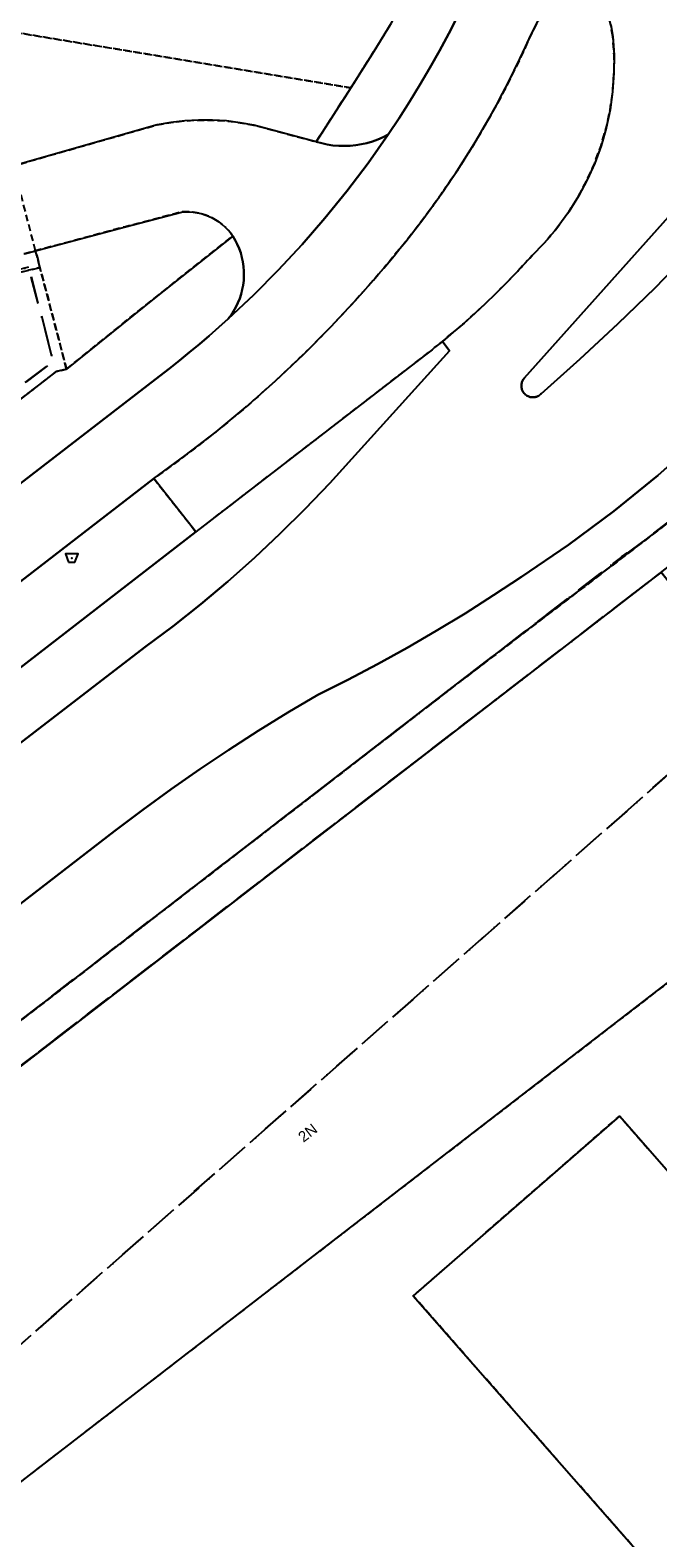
# Model space of a CAD drawing. Header units: millimetres. Extents: x 147731170 to 148246816, y 410327848 to 410827848.
# Tile 28 of 79: x 147911624 to 147940994, y 410653631 to 410724128. Entities that reach past the tile are written whole.
import ezdxf

# ---------------------------------------------------------------- set-up
doc = ezdxf.new("R2010")
doc.units = ezdxf.units.MM
doc.header["$LTSCALE"] = 100
doc.linetypes.add('BORDER', pattern=[44.45, 12.7, -6.35, 12.7, -6.35, 0, -6.35])
doc.linetypes.add('HIDDEN2', pattern=[4.7625, 3.175, -1.5875])
for name, color, linetype in [('ADRES_HUISNUMMER', 1, 'Continuous'), ('BAK', 14, 'Continuous'), ('BEGROEIDTERREINDEEL', 3, 'HIDDEN2'), ('ONBEGROEIDTERREINDEEL', 15, 'HIDDEN2'), ('ONDERSTEUNENDWEGDEEL', 7, 'Continuous'), ('PAND', 240, 'Continuous'), ('PERCEEL', 210, 'BORDER'), ('SCHEIDING', 14, 'HIDDEN2'), ('WEGDEEL', 8, 'Continuous')]:
    doc.layers.add(name, color=color, linetype=linetype)
doc.styles.get("Standard").update_dxf_attribs({"font": 'arial.ttf'})

# ---------------------------------------------------------------- blocks, each defined once
blk = doc.blocks.new('BAK')
at = {"flags": 128}
blk.add_lwpolyline([(-150, -200), (150, -200), (300, 200), (-300, 200), (-150, -200)], dxfattribs=at)
blk.add_point((0, 0))

msp = doc.modelspace()

# ---------------------------------------------------------------- linework, layer by layer
at = {"layer": 'BEGROEIDTERREINDEEL', "flags": 128}
for points in [[(147810335, 410742969), (147812577, 410742551), (147839164, 410737476), (147839586, 410739613), (147843468, 410738823), (147843071, 410736731), (147858252, 410733833), (147887422, 410728274), (147889358, 410727920), (147891204, 410727583), (147908687, 410724190), (147909161, 410724319), (147926631, 410721427), (147927702, 410723128), (147928522, 410724448), (147930449, 410728060), (147927711, 410729252), (147927990, 410730217), (147928376, 410730064), (147929085, 410731697), (147925258, 410733333), (147921371, 410734819), (147917428, 410736152), (147913437, 410737330), (147909402, 410738352), (147905331, 410739215), (147901229, 410739919), (147864780, 410746300), (147808713, 410756157), (147809344, 410759077), (147797125, 410761211), (147796436, 410761331), (147790692, 410762334), (147790546, 410762352), (147788864, 410762599), (147787194, 410762923), (147785542, 410763324), (147783910, 410763801), (147782301, 410764353), (147780720, 410764978), (147779169, 410765675), (147778770, 410765917), (147778366, 410766152), (147777959, 410766380), (147777547, 410766600), (147777132, 410766814), (147776713, 410767019), (147776290, 410767218), (147775530, 410767553), (147774760, 410767863), (147773980, 410768149), (147773192, 410768411), (147772396, 410768648), (147771592, 410768860), (147770783, 410769046), (147759523, 410771056), (147759177, 410771079), (147758830, 410771079), (147758484, 410771055), (147758141, 410771006), (147757802, 410770935), (147757468, 410770840), (147757142, 410770722), (147756825, 410770582), (147756518, 410770420), (147756223, 410770238), (147755941, 410770035), (147755674, 410769814), (147755423, 410769575), (147755189, 410769319), (147754974, 410769047), (147754777, 410768762), (147754601, 410768463), (147754446, 410768153), (147754312, 410767833), (147754201, 410767504), (147754113, 410767169), (147752516, 410759074), (147752745, 410759031), (147754529, 410758683), (147758630, 410757925), (147757680, 410752986), (147807803, 410743410), (147807811, 410743451), (147810335, 410742969)], [(147938890, 410723835), (147938788, 410724377), (147938671, 410724916), (147938539, 410725452), (147938394, 410725984), (147938234, 410726512), (147938060, 410727035), (147937872, 410727554), (147937855, 410727587), (147937835, 410727618), (147937814, 410727648), (147937790, 410727677), (147937765, 410727703), (147937738, 410727728), (147937709, 410727751), (147937678, 410727772), (147937646, 410727791), (147937613, 410727807), (147937579, 410727822), (147937544, 410727833), (147937509, 410727843), (147937472, 410727849), (147937436, 410727854), (147937399, 410727855), (147937362, 410727855), (147937325, 410727851), (147937288, 410727845), (147937253, 410727837), (147937217, 410727826), (147937183, 410727813), (147937149, 410727797), (147937117, 410727779), (147937086, 410727759), (147937057, 410727737), (147937029, 410727712), (147937003, 410727686), (147936978, 410727658), (147936956, 410727629), (147936936, 410727598), (147935048, 410723895), (147934799, 410723341), (147934542, 410722790), (147934278, 410722243), (147934006, 410721700), (147933726, 410721161), (147933439, 410720625), (147933145, 410720094), (147932899, 410719663), (147932648, 410719235), (147932393, 410718810), (147932132, 410718388), (147931867, 410717969), (147931597, 410717553), (147931322, 410717140), (147931208, 410716971), (147931092, 410716802), (147930976, 410716634), (147930859, 410716466), (147930742, 410716299), (147930623, 410716133), (147930504, 410715967), (147930250, 410715619), (147929992, 410715273), (147929731, 410714930), (147929467, 410714589), (147929199, 410714251), (147928928, 410713916), (147928654, 410713583), (147928415, 410713294), (147928174, 410713006), (147927931, 410712720), (147927687, 410712436), (147927440, 410712153), (147927191, 410711872), (147926941, 410711593), (147925700, 410710260), (147924416, 410708968), (147923091, 410707718), (147921727, 410706511), (147920325, 410705349), (147918885, 410704233), (147917411, 410703164), (147919383, 410700663), (147930065, 410708902), (147930187, 410708996), (147930309, 410709091), (147930430, 410709187), (147930551, 410709282), (147930671, 410709379), (147930791, 410709476), (147930911, 410709573), (147931423, 410709999), (147931927, 410710434), (147932423, 410710879), (147932911, 410711332), (147933391, 410711794), (147933863, 410712264), (147934326, 410712743), (147934440, 410712864), (147934553, 410712985), (147934666, 410713107), (147934779, 410713229), (147934891, 410713351), (147935002, 410713474), (147935113, 410713598), (147935297, 410713778), (147935477, 410713962), (147935653, 410714149), (147935825, 410714340), (147935993, 410714535), (147936158, 410714733), (147936318, 410714934), (147936824, 410715633), (147937281, 410716365), (147937686, 410717126), (147938038, 410717914), (147938334, 410718725), (147938573, 410719553), (147938755, 410720397), (147938878, 410721251), (147938942, 410722111), (147938946, 410722974), (147938890, 410723835)], [(147926631, 410721427), (147909161, 410724319), (147909823, 410721749), (147910621, 410718654), (147910808, 410717927), (147910845, 410717784), (147917569, 410719703), (147918211, 410719815), (147918858, 410719889), (147919508, 410719925), (147920160, 410719922), (147920810, 410719881), (147921456, 410719801), (147922097, 410719684), (147925011, 410718910), (147926631, 410721427)], [(147913329, 410708283), (147917499, 410711647), (147921108, 410714502), (147920998, 410714651), (147920877, 410714792), (147920746, 410714924), (147920607, 410715046), (147920459, 410715158), (147920304, 410715259), (147920142, 410715350), (147919974, 410715428), (147919801, 410715494), (147919623, 410715548), (147919443, 410715590), (147919259, 410715618), (147919075, 410715634), (147918889, 410715636), (147918704, 410715625), (147916083, 410714936), (147911880, 410713810), (147912083, 410713036), (147913329, 410708283)], [(147882585, 410708574), (147883180, 410707798), (147884849, 410707884), (147886517, 410707997), (147888182, 410708139), (147889845, 410708308), (147891505, 410708505), (147893162, 410708730), (147894814, 410708982), (147895669, 410709641), (147896021, 410709184), (147897503, 410709453), (147898981, 410709744), (147900454, 410710058), (147901922, 410710394), (147903386, 410710751), (147904843, 410711131), (147906295, 410711532), (147911569, 410712903), (147912083, 410713036), (147911880, 410713810), (147911368, 410713677), (147907925, 410712782), (147906079, 410712302), (147902787, 410711426), (147899468, 410710663), (147896124, 410710014), (147892759, 410709480), (147889379, 410709062), (147885986, 410708760), (147882585, 410708574)]]:
    msp.add_lwpolyline(points, dxfattribs=at)
at = {"layer": 'ONBEGROEIDTERREINDEEL', "flags": 128}
for points in [[(147870657, 410708042), (147865604, 410708281), (147862536, 410708574), (147860004, 410708667), (147857529, 410708588), (147856203, 410708428), (147847570, 410707040), (147845056, 410706445), (147842533, 410705727), (147840131, 410704775), (147837836, 410703586), (147835921, 410701928), (147834220, 410699947), (147832914, 410697693), (147832462, 410695149), (147832461, 410692566), (147833199, 410690053), (147841518, 410674040), (147871871, 410697485), (147875245, 410693204), (147878432, 410689137), (147882121, 410684423), (147887026, 410688213), (147912849, 410708162), (147913329, 410708283), (147912083, 410713036), (147911569, 410712903), (147906295, 410711532), (147904843, 410711131), (147903386, 410710751), (147901922, 410710394), (147900454, 410710058), (147898981, 410709744), (147897503, 410709453), (147896021, 410709184), (147895669, 410709641), (147894814, 410708982), (147893162, 410708730), (147891505, 410708505), (147889845, 410708308), (147888182, 410708139), (147886517, 410707997), (147884849, 410707884), (147883180, 410707798), (147881683, 410707744), (147880107, 410707713), (147878530, 410707706), (147876954, 410707724), (147875378, 410707766), (147873803, 410707834), (147872229, 410707925), (147870657, 410708042)], [(147862129, 410638682), (147862585, 410638064), (147863225, 410637216), (147863982, 410635409), (147859300, 410631759), (147858341, 410632741), (147854406, 410629519), (147851636, 410627460), (147818078, 410598613), (147816620, 410595100), (147783906, 410566845), (147815772, 410532101), (147837876, 410510979), (147851999, 410496980), (147878401, 410475489), (147897927, 410463455), (147918926, 410453508), (147941522, 410446385), (147959696, 410443806), (147975732, 410442070), (147986649, 410441414), (148008872, 410442660), (148042442, 410447206), (148088854, 410455118), (148099375, 410456717), (148110651, 410458642), (148123120, 410459369), (148128787, 410459308), (148149938, 410454647), (148164825, 410452212), (148178055, 410449731), (148191014, 410446924), (148194064, 410446087), (148196602, 410445218), (148197669, 410450984), (148196093, 410450558), (148194190, 410450605), (148190868, 410451351), (148179787, 410453183), (148164881, 410456012), (148151651, 410458433), (148140803, 410460145), (148136781, 410461544), (148133437, 410465628), (148133128, 410467152), (148133450, 410471224), (148137181, 410475233), (148150114, 410482929), (148162109, 410490101), (148177678, 410499013), (148180289, 410500631), (148182409, 410501669), (148161557, 410525419), (148160893, 410526160), (148160211, 410526884), (148159510, 410527591), (148158791, 410528279), (148158055, 410528948), (148157302, 410529598), (148156532, 410530228), (148155414, 410531109), (148154322, 410532023), (148153259, 410532969), (148152225, 410533948), (148151221, 410534957), (148150248, 410535996), (148149307, 410537064), (148149095, 410536954), (148148720, 410536742), (148148356, 410536511), (148148004, 410536263), (148147664, 410535998), (148147338, 410535716), (148147026, 410535419), (148146729, 410535107), (148136791, 410524939), (148132910, 410529817), (148125875, 410538137), (148098972, 410514386), (148098172, 410515357), (148094855, 410512451), (148089725, 410518306), (148089649, 410518393), (148085390, 410523254), (148092518, 410529625), (148092385, 410529774), (148107459, 410543039), (148094063, 410558303), (148095664, 410559708), (148089927, 410563227), (148079032, 410553442), (148071947, 410561812), (148051566, 410584870), (148048934, 410587847), (148035814, 410602690), (148051098, 410616111), (148059483, 410606626), (148061805, 410608679), (148056815, 410614324), (148053798, 410617759), (148057231, 410620775), (148057521, 410620445), (148065969, 410627763), (148052462, 410643188), (148052658, 410645081), (148050431, 410647654), (148048449, 410647771), (148049034, 410647103), (148022318, 410623644), (148013703, 410633453), (148034045, 410651315), (148031374, 410654305), (148028495, 410651777), (148004232, 410679404), (148000405, 410683762), (147995390, 410689472), (148003174, 410696307), (148000697, 410699251), (147998460, 410701797), (147988311, 410703046), (147954790, 410709207), (147952646, 410709685), (147945511, 410704192), (147940130, 410700071), (147931783, 410693702), (147893080, 410663866), (147885764, 410658226), (147861624, 410639643), (147861685, 410639500), (147861750, 410639359), (147861818, 410639220), (147861891, 410639082), (147861967, 410638947), (147862046, 410638813), (147862129, 410638682)], [(147875504, 410628764), (147874205, 410627763), (147873166, 410629114), (147873128, 410629164), (147865027, 410639700), (147864837, 410639948), (147865374, 410640362), (147867491, 410641994), (147894113, 410662518), (147900757, 410667652), (147941154, 410698782), (147950545, 410686592), (147910148, 410655462), (147903486, 410650327), (147887071, 410637678), (147919332, 410600932), (147916652, 410598588), (147908374, 410591347), (147906691, 410593263), (147897262, 410584980), (147871355, 410614471), (147880784, 410622754), (147875504, 410628764)], [(147914231, 410651468), (147918943, 410646114), (147921131, 410648032), (147934074, 410633295), (147934909, 410632345), (147948063, 410643858), (147945139, 410647189), (147929550, 410664945), (147939200, 410673351), (147985149, 410620888), (147975567, 410612528), (147960699, 410629464), (147949996, 410620149), (147944427, 410626389), (147925809, 410610093), (147922177, 410614290), (147920447, 410612776), (147917044, 410616708), (147918775, 410618223), (147923772, 410622597), (147909956, 410638234), (147912191, 410640194), (147907494, 410645529), (147914231, 410651468)]]:
    msp.add_lwpolyline(points, dxfattribs=at)
at = {"layer": 'ONDERSTEUNENDWEGDEEL', "flags": 128}
msp.add_lwpolyline([(147951155, 410726221), (147934744, 410707852), (147934720, 410707824), (147934699, 410707793), (147934679, 410707762), (147934662, 410707729), (147934647, 410707695), (147934634, 410707661), (147934624, 410707625), (147934617, 410707589), (147934612, 410707552), (147934609, 410707515), (147934609, 410707478), (147934611, 410707441), (147934616, 410707405), (147934624, 410707368), (147934634, 410707333), (147934647, 410707298), (147934662, 410707264), (147934679, 410707231), (147934698, 410707200), (147934720, 410707170), (147934743, 410707141), (147934769, 410707114), (147934796, 410707089), (147934825, 410707066), (147934855, 410707045), (147934887, 410707026), (147934920, 410707010), (147934955, 410706996), (147934990, 410706984), (147935025, 410706974), (147935062, 410706967), (147935098, 410706963), (147935135, 410706961), (147935172, 410706962), (147935209, 410706965), (147935246, 410706971), (147935282, 410706979), (147935317, 410706990), (147935352, 410707003), (147935385, 410707019), (147935418, 410707037), (147935449, 410707057), (147935479, 410707079), (147935507, 410707103), (147935533, 410707129), (147937351, 410708737), (147939129, 410710390), (147940865, 410712086), (147942558, 410713826)], dxfattribs=at)
at = {"layer": 'PAND', "flags": 128}
for points in [[(147950545, 410686592), (147941154, 410698782), (147900757, 410667652), (147910148, 410655462), (147950545, 410686592)], [(147914231, 410651468), (147907494, 410645529), (147912191, 410640194), (147909956, 410638234), (147923772, 410622597), (147918775, 410618223), (147917044, 410616708), (147920447, 410612776), (147922177, 410614290), (147925809, 410610093), (147944427, 410626389), (147949996, 410620149), (147960699, 410629464), (147975567, 410612528), (147985149, 410620888), (147939200, 410673351), (147929550, 410664945), (147945139, 410647189), (147948063, 410643858), (147934909, 410632345), (147934074, 410633295), (147921131, 410648032), (147918943, 410646114), (147914231, 410651468)]]:
    msp.add_lwpolyline(points, dxfattribs=at)
at = {"layer": 'PERCEEL', "flags": 128}
for points in [[(147731816, 410557429), (147739184, 410550715), (147743608, 410546683), (147745553, 410544911), (147806057, 410489776), (147820962, 410476194), (147833761, 410473437), (147864868, 410470702), (147887042, 410468695), (147889280, 410468722), (147889180, 410468781), (147885967, 410470779), (147882797, 410472842), (147879670, 410474971), (147876587, 410477165), (147873551, 410479422), (147870563, 410481741), (147861137, 410489234), (147858302, 410491565), (147855515, 410493954), (147852779, 410496400), (147850093, 410498901), (147847459, 410501457), (147844878, 410504067), (147833540, 410515379), (147830656, 410518158), (147827732, 410520895), (147824767, 410523588), (147817362, 410530327), (147814444, 410533072), (147811572, 410535866), (147808748, 410538709), (147805973, 410541599), (147803247, 410544535), (147790647, 410558339), (147783252, 410566441), (147816591, 410595343), (147818011, 410599033), (147851533, 410627456), (147853137, 410630098), (147865327, 410639289), (147865338, 410639297), (147864837, 410639948), (147864802, 410639993), (147863794, 410641305), (147899558, 410668880), (147939554, 410699692), (147939580, 410699669), (147945395, 410704135), (147952550, 410709650), (147954726, 410709238), (147954762, 410709231), (147967817, 410706824), (147971413, 410706161), (147988277, 410703054), (147998437, 410701813), (147999144, 410701705), (148026887, 410671549), (148040397, 410656826), (148040469, 410656889), (148049034, 410647103), (148055826, 410639399), (148065960, 410627823), (148065932, 410627787), (148073607, 410619017), (148080915, 410610630), (148082093, 410611648), (148083234, 410612634), (148083288, 410612681), (148089815, 410605254), (148101146, 410592361), (148115356, 410576112), (148115204, 410575963), (148124565, 410565341), (148129740, 410559446), (148127296, 410557236), (148124443, 410554655), (148132486, 410545629), (148139507, 410537708), (148144184, 410532207), (148137438, 410525343), (148137928, 410524786), (148147143, 410529998), (148148144, 410530628), (148151552, 410532743), (148160825, 410538289), (148168654, 410546537), (148180765, 410559458), (148183890, 410556241), (148186392, 410558246), (148185863, 410558994), (148184412, 410557953), (148175571, 410570342), (148176980, 410571347), (148170049, 410581086), (148166704, 410576538), (148166459, 410576205), (148165491, 410574889), (148110157, 410652969), (148096074, 410646832), (148037169, 410709724), (148036507, 410710484), (148035143, 410711938), (148033699, 410713319), (148032209, 410714661), (148030677, 410715948), (148029086, 410717152), (148027446, 410718314), (148025768, 410719392), (148024024, 410720380), (148022261, 410721332), (148020471, 410722224), (148018659, 410723069), (147995875, 410733425), (147995417, 410733657), (147994976, 410733921), (147994931, 410733845), (147986316, 410737761), (147986362, 410737876), (147986784, 410737711), (147987228, 410737616), (147987681, 410737595), (147988131, 410737646), (147988568, 410737770), (147988978, 410737963), (147989352, 410738219), (147989680, 410738532), (147989953, 410738894), (147990164, 410739296), (147990873, 410741444), (147991480, 410744476), (147991708, 410745906), (147986823, 410747743), (147965231, 410752973), (147933523, 410759121), (147896410, 410766122), (147849186, 410775231), (147806992, 410783211), (147731816, 410797579), (147731816, 410557429)], [(147832440, 410692572), (147832457, 410695160), (147832528, 410695578), (147832892, 410697725), (147834212, 410699978), (147835870, 410701966), (147837848, 410703617), (147840204, 410704720), (147842579, 410705715), (147845042, 410706482), (147847582, 410707000), (147854920, 410708193), (147857329, 410708584), (147859987, 410708692), (147862539, 410708608), (147865422, 410708276), (147865631, 410708252), (147865659, 410708249), (147865646, 410708266), (147865475, 410708486), (147869187, 410708314), (147875106, 410708015), (147880680, 410707860), (147886271, 410708117), (147891020, 410708631), (147896722, 410709522), (147900982, 410710382), (147911555, 410713044), (147912711, 410708640), (147912388, 410708397), (147910122, 410706694), (147883047, 410685778), (147882921, 410685680), (147872694, 410677780), (147871642, 410676967), (147851722, 410661579), (147850962, 410660992), (147844568, 410669231), (147844699, 410669309), (147844951, 410669504), (147841541, 410673971), (147841485, 410674045), (147834330, 410687741), (147833163, 410690061), (147832440, 410692572)], [(147911555, 410713044), (147900982, 410710382), (147896722, 410709522), (147891020, 410708631), (147886271, 410708117), (147880680, 410707860), (147875106, 410708015), (147869187, 410708314), (147865475, 410708486), (147865646, 410708266), (147865659, 410708249), (147883047, 410685778), (147910122, 410706694), (147912388, 410708397), (147912711, 410708640), (147911555, 410713044)], [(147863794, 410641305), (147864802, 410639993), (147930949, 410690928), (147954726, 410709238), (147952550, 410709650), (147945395, 410704135), (147939580, 410699669), (147939554, 410699692), (147899558, 410668880), (147863794, 410641305)], [(147834139, 410516030), (147864377, 410487622), (147878032, 410477385), (147883823, 410473610), (147902053, 410472712), (147920458, 410473267), (147955268, 410474332), (147954028, 410482670), (147952466, 410497342), (147952469, 410500856), (147951552, 410503853), (147949784, 410506567), (147947949, 410508431), (147943761, 410508170), (147930894, 410522851), (147856997, 410607161), (147856582, 410607691), (147856230, 410608264), (147855943, 410608873), (147855727, 410609510), (147855583, 410610167), (147855514, 410610836), (147855521, 410611509), (147855602, 410612177), (147855758, 410612831), (147855986, 410613464), (147856284, 410614068), (147856647, 410614634), (147857072, 410615156), (147857552, 410615627), (147863520, 410621040), (147885206, 410639831), (147941597, 410689426), (147947147, 410688530), (147964203, 410704214), (147967817, 410706824), (147954762, 410709231), (147954726, 410709238), (147930949, 410690928), (147864802, 410639993), (147864837, 410639948), (147865338, 410639297), (147865327, 410639289), (147853137, 410630098), (147851533, 410627456), (147818011, 410599033), (147816591, 410595343), (147783252, 410566441), (147790647, 410558339), (147791610, 410557402), (147834139, 410516030)], [(147857552, 410615627), (147857072, 410615156), (147856647, 410614634), (147856284, 410614068), (147855986, 410613464), (147855758, 410612831), (147855602, 410612177), (147855521, 410611509), (147855514, 410610836), (147855583, 410610167), (147855727, 410609510), (147855943, 410608873), (147856230, 410608264), (147856582, 410607691), (147856997, 410607161), (147930894, 410522851), (147943761, 410508170), (147947949, 410508431), (147953113, 410508753), (147984732, 410474827), (147990448, 410472685), (147998569, 410474429), (148018839, 410479011), (148037679, 410483269), (148052197, 410487934), (148067601, 410492884), (148088581, 410500846), (148098679, 410505198), (148111597, 410511121), (148130361, 410520505), (148137928, 410524786), (148137438, 410525343), (148144184, 410532207), (148139507, 410537708), (148132486, 410545629), (148124443, 410554655), (148127296, 410557236), (148112206, 410576160), (148103687, 410587003), (148082093, 410611648), (148080915, 410610630), (148073607, 410619017), (148065932, 410627787), (148065960, 410627823), (148055826, 410639399), (148049034, 410647103), (148040469, 410656889), (148040397, 410656826), (148026887, 410671549), (147999144, 410701705), (147998437, 410701813), (147988277, 410703054), (147971413, 410706161), (147967817, 410706824), (147964203, 410704214), (147947147, 410688530), (147941597, 410689426), (147885206, 410639831), (147863520, 410621040), (147857552, 410615627)]]:
    msp.add_lwpolyline(points, dxfattribs=at)
at = {"layer": 'SCHEIDING', "flags": 128}
for points in [[(147911880, 410713810), (147910845, 410717784)], [(147912083, 410713036), (147911880, 410713810)], [(147913329, 410708283), (147912083, 410713036)], [(147887026, 410688213), (147912849, 410708162), (147913329, 410708283)]]:
    msp.add_lwpolyline(points, dxfattribs=at)
at = {"layer": 'WEGDEEL', "flags": 128}
for points in [[(147901148, 410690617), (147917411, 410703164), (147918885, 410704233), (147920325, 410705349), (147921727, 410706511), (147923091, 410707718), (147924416, 410708968), (147925700, 410710260), (147926941, 410711593), (147927191, 410711872), (147927440, 410712153), (147927687, 410712436), (147927931, 410712720), (147928174, 410713006), (147928415, 410713294), (147928654, 410713583), (147928928, 410713916), (147929199, 410714251), (147929467, 410714589), (147929731, 410714930), (147929992, 410715273), (147930250, 410715619), (147930504, 410715967), (147930623, 410716133), (147930742, 410716299), (147930859, 410716466), (147930976, 410716634), (147931092, 410716802), (147931208, 410716971), (147931322, 410717140), (147931597, 410717553), (147931867, 410717969), (147932132, 410718388), (147932393, 410718810), (147932648, 410719235), (147932899, 410719663), (147933145, 410720094), (147933439, 410720625), (147933726, 410721161), (147934006, 410721700), (147934278, 410722243), (147934542, 410722790), (147934799, 410723341), (147935048, 410723895), (147936936, 410727598)], [(147942558, 410713826), (147940865, 410712086), (147939129, 410710390), (147937351, 410708737), (147935533, 410707129), (147935507, 410707103), (147935479, 410707079), (147935449, 410707057), (147935418, 410707037), (147935385, 410707019), (147935352, 410707003), (147935317, 410706990), (147935282, 410706979), (147935246, 410706971), (147935209, 410706965), (147935172, 410706962), (147935135, 410706961), (147935098, 410706963), (147935062, 410706967), (147935025, 410706974), (147934990, 410706984), (147934955, 410706996), (147934920, 410707010), (147934887, 410707026), (147934855, 410707045), (147934825, 410707066), (147934796, 410707089), (147934769, 410707114), (147934743, 410707141), (147934720, 410707170), (147934698, 410707200), (147934679, 410707231), (147934662, 410707264), (147934647, 410707298), (147934634, 410707333), (147934624, 410707368), (147934616, 410707405), (147934611, 410707441), (147934609, 410707478), (147934609, 410707515), (147934612, 410707552), (147934617, 410707589), (147934624, 410707625), (147934634, 410707661), (147934647, 410707695), (147934662, 410707729), (147934679, 410707762), (147934699, 410707793), (147934720, 410707824), (147934744, 410707852), (147951155, 410726221)], [(147931632, 410724795), (147931212, 410723976), (147930777, 410723165), (147930326, 410722363), (147929861, 410721569), (147929380, 410720784), (147928884, 410720009), (147928374, 410719243), (147927433, 410717908), (147926448, 410716606), (147925419, 410715338), (147924348, 410714105), (147923236, 410712909), (147922084, 410711751), (147920894, 410710633), (147920448, 410710233), (147919997, 410709838), (147919541, 410709448), (147919080, 410709065), (147918615, 410708687), (147918145, 410708315), (147917670, 410707949), (147878763, 410677955)], [(147938788, 410724377), (147938890, 410723835), (147938946, 410722974), (147938942, 410722111), (147938878, 410721251), (147938755, 410720397), (147938573, 410719553), (147938334, 410718725), (147938038, 410717914), (147937686, 410717126), (147937281, 410716365), (147936824, 410715633), (147936318, 410714934), (147936158, 410714733), (147935993, 410714535), (147935825, 410714340), (147935653, 410714149), (147935477, 410713962), (147935297, 410713778), (147935113, 410713598), (147935002, 410713474), (147934891, 410713351), (147934779, 410713229), (147934666, 410713107), (147934553, 410712985), (147934440, 410712864), (147934326, 410712743), (147933863, 410712264), (147933391, 410711794), (147932911, 410711332), (147932423, 410710879), (147931927, 410710434), (147931423, 410709999), (147930911, 410709573), (147931245, 410709130), (147925639, 410702948), (147924497, 410701751), (147923323, 410700586), (147922116, 410699454), (147920878, 410698356), (147919610, 410697294), (147918313, 410696267), (147916988, 410695276), (147893408, 410677156)], [(147928522, 410724448), (147927702, 410723128), (147926631, 410721427), (147925011, 410718910), (147925268, 410718838), (147925529, 410718782), (147925793, 410718742), (147926060, 410718719), (147926327, 410718712), (147926593, 410718722), (147926859, 410718748), (147927123, 410718791), (147927383, 410718850), (147927640, 410718925), (147927891, 410719016), (147928136, 410719122), (147928374, 410719243), (147928884, 410720009), (147929380, 410720784), (147929861, 410721569), (147930326, 410722363), (147930777, 410723165), (147931212, 410723976), (147931632, 410724795)], [(147920894, 410710633), (147922084, 410711751), (147923236, 410712909), (147924348, 410714105), (147925419, 410715338), (147926448, 410716606), (147927433, 410717908), (147928374, 410719243), (147928136, 410719122), (147927891, 410719016), (147927640, 410718925), (147927383, 410718850), (147927123, 410718791), (147926859, 410718748), (147926593, 410718722), (147926327, 410718712), (147926060, 410718719), (147925793, 410718742), (147925529, 410718782), (147925268, 410718838), (147925011, 410718910), (147922097, 410719684), (147921456, 410719801), (147920810, 410719881), (147920160, 410719922), (147919508, 410719925), (147918858, 410719889), (147918211, 410719815), (147917569, 410719703), (147910845, 410717784)], [(147911368, 410713677), (147911880, 410713810), (147916083, 410714936), (147918704, 410715625), (147918889, 410715636), (147919075, 410715634), (147919259, 410715618), (147919443, 410715590), (147919623, 410715548), (147919801, 410715494), (147919974, 410715428), (147920142, 410715350), (147920304, 410715259), (147920459, 410715158), (147920607, 410715046), (147920746, 410714924), (147920877, 410714792), (147920998, 410714651), (147921108, 410714502), (147921219, 410714315), (147921318, 410714121), (147921404, 410713921), (147921477, 410713715), (147921535, 410713505), (147921580, 410713292), (147921611, 410713077), (147921628, 410712860), (147921630, 410712642), (147921618, 410712424), (147921592, 410712208), (147921551, 410711994), (147921497, 410711783), (147921429, 410711576), (147921347, 410711374), (147921252, 410711178), (147921145, 410710989), (147921025, 410710807), (147920894, 410710633)], [(147878763, 410677955), (147917670, 410707949), (147918145, 410708315), (147918615, 410708687), (147919080, 410709065), (147919541, 410709448), (147919997, 410709838), (147920448, 410710233), (147920894, 410710633), (147921025, 410710807), (147921145, 410710989), (147921252, 410711178), (147921347, 410711374), (147921429, 410711576), (147921497, 410711783), (147921551, 410711994), (147921592, 410712208), (147921618, 410712424), (147921630, 410712642), (147921628, 410712860), (147921611, 410713077), (147921580, 410713292), (147921535, 410713505), (147921477, 410713715), (147921404, 410713921), (147921318, 410714121), (147921219, 410714315), (147921108, 410714502), (147917499, 410711647), (147913329, 410708283), (147912849, 410708162), (147887026, 410688213)], [(147893408, 410677156), (147916988, 410695276), (147918313, 410696267), (147919610, 410697294), (147920878, 410698356), (147922116, 410699454), (147923323, 410700586), (147924497, 410701751), (147925639, 410702948), (147931245, 410709130), (147930911, 410709573)], [(147930911, 410709573), (147930791, 410709476), (147930671, 410709379), (147930551, 410709282), (147930430, 410709187), (147930309, 410709091), (147930187, 410708996), (147930065, 410708902), (147919383, 410700663), (147903136, 410688121)], [(147886769, 410672070), (147890436, 410667301), (147899451, 410674235), (147915594, 410686695), (147916897, 410687677), (147918219, 410688635), (147919557, 410689568), (147920913, 410690476), (147922286, 410691359), (147923675, 410692216), (147925079, 410693047), (147926487, 410693754), (147927881, 410694489), (147929260, 410695252), (147930624, 410696042), (147931971, 410696859), (147933302, 410697702), (147934616, 410698572), (147936808, 410700059), (147938933, 410701639), (147940988, 410703310), (147942969, 410705068)], [(147942969, 410705068), (147940988, 410703310), (147938933, 410701639), (147936808, 410700059), (147934616, 410698572), (147933302, 410697702), (147931971, 410696859), (147930624, 410696042), (147929260, 410695252), (147927881, 410694489), (147926487, 410693754), (147925079, 410693047), (147923675, 410692216), (147922286, 410691359), (147920913, 410690476), (147919557, 410689568), (147918219, 410688635), (147916897, 410687677), (147915594, 410686695), (147899451, 410674235)], [(147893080, 410663866), (147931783, 410693702), (147940130, 410700071), (147945511, 410704192)], [(147919383, 410700663), (147917411, 410703164), (147901148, 410690617), (147903136, 410688121), (147919383, 410700663)]]:
    msp.add_lwpolyline(points, dxfattribs=at)

# ---------------------------------------------------------------- block references
at = {"layer": 'BAK'}
msp.add_blockref('BAK', (147913571, 410699445), dxfattribs=at)

# ---------------------------------------------------------------- texts
at = {"layer": 'ADRES_HUISNUMMER'}
msp.add_text('2N', height=500, rotation=37.6, dxfattribs=at).set_placement((147924409, 410672100))

doc.saveas('drawing.dxf')
